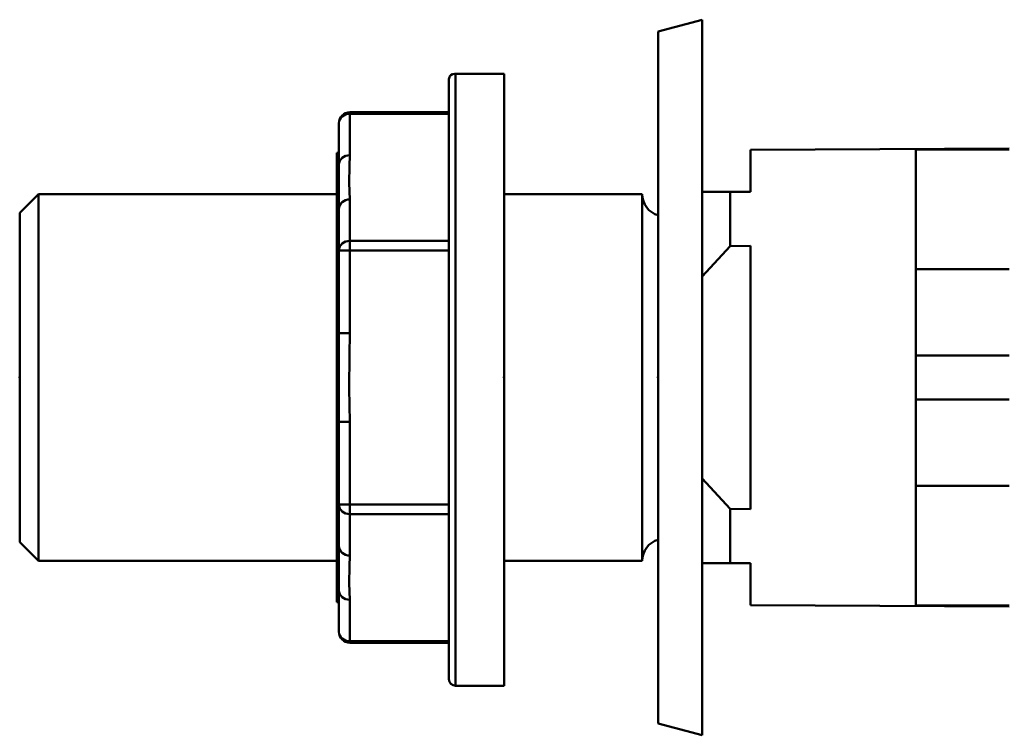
# Model space of a CAD drawing. Header units: millimetres. Extents: x -82 to 51, y -234 to 29.
# Tile 3 of 6: x -82 to -38, y -16 to 16. Entities that reach past the tile are written whole.
import ezdxf

# ---------------------------------------------------------------- set-up
doc = ezdxf.new("R2010")
doc.units = ezdxf.units.MM
doc.linetypes.add('Center', pattern=[1.5, 0.45, -0.5, 0.05, -0.5])
for name, color, linetype, lineweight in [('050', 1, 'Continuous', 50), ('2d ConnectionPoints', 7, 'Continuous', 50), ('GEW', 4, 'Continuous', 25), ('MITTE', 6, 'Center', 25)]:
    doc.layers.add(name, color=color, linetype=linetype, lineweight=lineweight)

# ---------------------------------------------------------------- blocks, each defined once
blk = doc.blocks.new('8_136_724_00_3_Kontermutter_0_in_136724_0')
at = {"layer": '050'}
for p, q in [((-63, -13.7), (-63, 13.545)), ((-60.5, 13.793), (-62.75, 13.793)), ((-62.7, 13.789), (-60.5, 13.789)), ((-62.7, -14), (-62.7, 13.789)), ((-60.5, 13.793), (-60.5, -14)), ((-67.5, 10.098), (-67.5, 12.047)), ((-63, 12.047), (-67.5, 12.047)), ((-63, 11.98), (-67.5, 11.98)), ((-68, -11.547), (-68, 11.547)), ((-68, 10.2), (-68.1, 10.2)), ((-68.1, -10.2), (-68.1, 10.2)), ((-67.5, 8.088), (-67.5, 2.01)), ((-67.5, 6.207), (-63, 6.207)), ((-63, 5.774), (-68, 5.774)), ((-68, 2.01), (-67.5, 2.01)), ((-68, -2.01), (-67.5, -2.01)), ((-67.5, -2.01), (-67.5, -8.088)), ((-68, -5.774), (-63, -5.774)), ((-63, -6.207), (-67.5, -6.207)), ((-68.1, -10.2), (-68, -10.2)), ((-67.5, -12.047), (-67.5, -10.098)), ((-67.5, -11.98), (-63, -11.98)), ((-67.5, -12.047), (-63, -12.047)), ((-62.7, -14), (-60.5, -14))]:
    blk.add_line(p, q, dxfattribs=at)
for points in [[(-63, 13.545), (-63, 13.554), (-62.983, 13.637)], [(-62.75, 13.793), (-62.836, 13.78), (-62.921, 13.73), (-62.97, 13.666), (-62.983, 13.637)], [(-62.7, 13.789), (-62.702, 13.789), (-62.75, 13.793)], [(-67.5, 10.098), (-67.523, 9.598), (-67.537, 8.844), (-67.5, 8.088)], [(-67.5, 2.01), (-67.523, 1.01), (-67.537, -0.499), (-67.5, -2.01)], [(-67.5, -8.088), (-67.523, -8.588), (-67.537, -9.343), (-67.5, -10.098)]]:
    blk.add_lwpolyline(points, dxfattribs=at)
for centre, radius, start, end in [((-67.5, 11.547), 0.5, 90, 180), ((-67.5, -11.547), 0.5, 180, 270), ((-62.7, -13.7), 0.3, 180, 270)]:
    blk.add_arc(centre, radius, start, end, dxfattribs=at)
for centre, major_axis, start_param, end_param in [((-67.5, 11.547), (-0.5, 0), 4.712389, 6.283185), ((-67.5, 9.665), (-0.5, 0), 4.712389, 6.283185), ((-67.5, 7.655), (-0.5, 0), 4.712389, 6.283185), ((-67.5, 5.774), (-0.5, 0), 4.712389, 6.283185), ((-67.5, -5.774), (0.5, 0), 3.141593, 4.712389), ((-67.5, -7.655), (0.5, 0), 3.141593, 4.712389), ((-67.5, -9.665), (0.5, 0), 3.141593, 4.712389), ((-67.5, -11.547), (0.5, 0), 3.141593, 4.712389)]:
    blk.add_ellipse(centre, major_axis=major_axis, ratio=0.866025, start_param=start_param, end_param=end_param, dxfattribs=at)
at = {"layer": 'GEW'}
blk.add_line((-68.1, 2.156), (-68.1, 8.047), dxfattribs=at)
blk = doc.blocks.new('9_136_724_00_3_Unterlegscheibe_0_in_136724_0')
at = {"layer": '050'}
for p, q in [((-51.5, 16.25), (-53.5, 15.714)), ((-51.5, 16.25), (-51.5, -16.25)), ((-53.5, 15.714), (-53.5, -15.714)), ((-53.5, -15.714), (-51.5, -16.25))]:
    blk.add_line(p, q, dxfattribs=at)
blk = doc.blocks.new('10_136_724_00_3_PAB_Nippel_0_in_136724_0')
at = {"layer": '050'}
for p, q in [((-37.55, 10.4), (-49.3, 10.335)), ((-49.3, 10.335), (-49.3, 8.425)), ((-41.8, 10.4), (-41.8, -10.4)), ((-41.8, 10.352), (-37.55, 10.352)), ((-81.644, 8.331), (-82.5, 7.475)), ((-68.1, 8.331), (-81.644, 8.331)), ((-81.644, 8.331), (-81.644, -8.331)), ((-54.22, 8.331), (-60.5, 8.331)), ((-54.22, 8.331), (-54.22, -8.331)), ((-49.3, 8.425), (-51.5, 8.425)), ((-50.228, 8.425), (-50.228, 5.971)), ((-82.5, 7.475), (-82.5, -7.475)), ((-51.5, 4.586), (-50.228, 5.971)), ((-50.228, 5.971), (-49.3, 5.985)), ((-49.3, 5.985), (-49.3, -5.985)), ((-41.8, 4.924), (-37.55, 4.924)), ((-41.8, 1), (-37.55, 1)), ((-41.8, -1), (-37.55, -1)), ((-50.228, -5.971), (-51.5, -4.586)), ((-41.8, -4.924), (-37.55, -4.924)), ((-49.3, -5.985), (-50.228, -5.971)), ((-50.228, -5.971), (-50.228, -8.425)), ((-82.5, -7.475), (-81.644, -8.331)), ((-81.644, -8.331), (-68.1, -8.331)), ((-60.5, -8.331), (-54.22, -8.331)), ((-51.5, -8.425), (-49.3, -8.425)), ((-49.3, -8.425), (-49.3, -10.335)), ((-49.3, -10.335), (-37.55, -10.4)), ((-41.8, -10.352), (-37.55, -10.352))]:
    blk.add_line(p, q, dxfattribs=at)
for centre, start, end in [((-53.22, 8.325), 180, 253.7398), ((-53.22, -8.325), 106.2602, 180)]:
    blk.add_arc(centre, 1, start, end, dxfattribs=at)
at = {"layer": 'GEW'}
blk.add_line((-82.5, 1.935), (-82.5, 7.22), dxfattribs=at)
at = {"layer": 'MITTE'}
for p, q in [((-28, 7.95), (-28, 10.05)), ((-29.05, 9), (-26.95, 9)), ((-28, -10.05), (-28, -7.95)), ((-29.05, -9), (-26.95, -9))]:
    blk.add_line(p, q, dxfattribs=at)

msp = doc.modelspace()

# ---------------------------------------------------------------- linework, layer by layer
at = {"layer": '2d ConnectionPoints'}
for p in [(-82.5, 0), (-82.5, 0), (-60.5, 0), (-60.5, 0), (-53.5, 0), (-53.5, 0)]:
    msp.add_point(p, dxfattribs=at)

# ---------------------------------------------------------------- block references
for name in ['9_136_724_00_3_Unterlegscheibe_0_in_136724_0', '8_136_724_00_3_Kontermutter_0_in_136724_0', '10_136_724_00_3_PAB_Nippel_0_in_136724_0']:
    msp.add_blockref(name, (0, 0))

doc.saveas('drawing.dxf')
